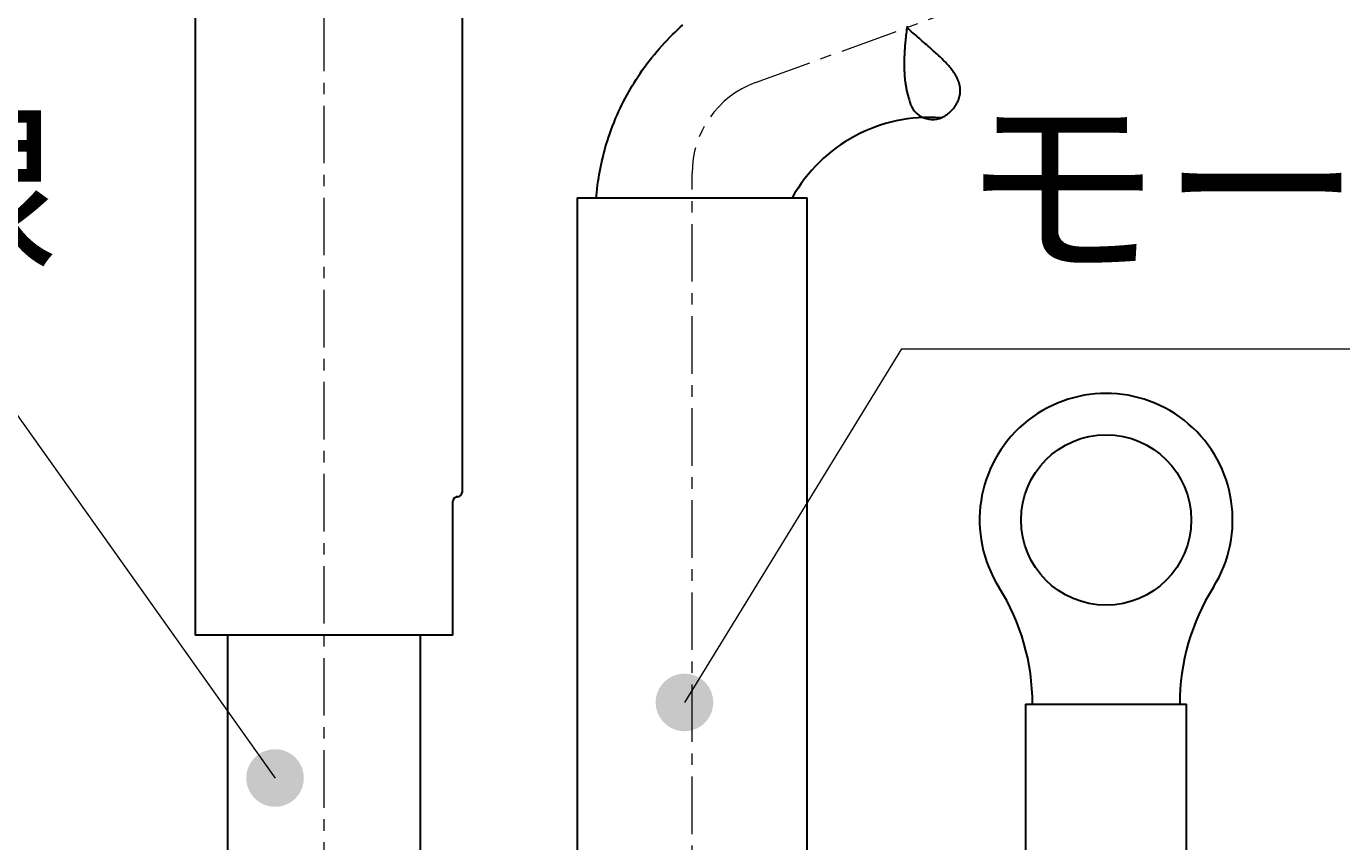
# Model space of a CAD drawing. Header units: millimetres. Extents: x 0 to 422, y 0 to 298.
# Tile 34 of 37: x 161 to 190, y 174 to 191. Entities that reach past the tile are written whole.
import ezdxf

# ---------------------------------------------------------------- set-up
doc = ezdxf.new("R2010")
doc.units = ezdxf.units.MM
doc.linetypes.add('CENTER', pattern=[2, 1.25, -0.25, 0.25, -0.25])
doc.styles.add('ｍｓ ｐゴシック', font='msgothic.ttc')
doc.dimstyles.get("Standard").update_dxf_attribs({"dimtxt": 0.18, "dimasz": 0.18, "dimexe": 0.18, "dimexo": 0.0625, "dimgap": 0.09, "dimtad": 0, "dimtih": 1, "dimtoh": 1, "dimdec": 4, "dimzin": 0, "dimdsep": 46, "dimcen": 0.09, "dimadec": 0, "dimazin": 0, "dimtfac": 1, "dimtdec": 4, "dimtofl": 0, "dimtmove": 0, "dimatfit": 3, "dimfxl": 1, "dimtolj": 1, "dimtzin": 0, "dimarcsym": 0})

# ---------------------------------------------------------------- blocks, each defined once
blk = doc.blocks.new('*D8')
at = {"color": 7, "linetype": 'Continuous', "lineweight": 9, "transparency": 16777216}
for p, q in [((221.327, 180.551), (221.327, 123.373)), ((219.827, 158.031), (215.827, 159.102)), ((221.327, 145.873), (221.327, 149.373)), ((208.957, 145.873), (222.327, 145.873)), ((208.957, 125.873), (222.327, 125.873)), ((221.327, 125.873), (221.327, 122.373))]:
    blk.add_line(p, q, dxfattribs=at)
for points in [[(219.827, 180.475), (218.288, 180.811), (216.712, 180.811), (215.173, 180.475)], [(215.173, 173.12), (216.712, 172.784), (218.288, 172.784), (219.827, 173.12)]]:
    blk.add_lwpolyline(points, dxfattribs=at)
blk.add_lwpolyline([(217.827, 159.841), (217.497, 159.798), (217.19, 159.671), (216.926, 159.468), (216.723, 159.204), (216.596, 158.896), (216.552, 158.566), (216.596, 158.236), (216.723, 157.929), (216.926, 157.665), (217.19, 157.462), (217.497, 157.335), (217.827, 157.291), (218.157, 157.335), (218.465, 157.462), (218.729, 157.665), (218.932, 157.929), (219.059, 158.236), (219.102, 158.566), (219.059, 158.896), (218.932, 159.204), (218.729, 159.468), (218.465, 159.671), (218.157, 159.798)], close=True, dxfattribs=at)
at = {"color": 7, "linetype": 'Continuous', "lineweight": 20, "transparency": 16777216}
for points in [[(220.887, 148.373, 0), (221.327, 145.873, 0), (221.768, 148.373, 0)], [(221.768, 123.373, 0), (221.327, 125.873, 0), (220.887, 123.373, 0)]]:
    blk.add_polyline3d(points, dxfattribs=at)
at = {"color": 7, "linetype": 'Continuous', "lineweight": 9, "transparency": 16777216, "style": 'ｍｓ ｐゴシック'}
for s, height, width, p in [('0.021', 1.6005, 1.000264, (219.827, 175.207)), ('0', 1.601, 0.99968, (217.172, 175.384)), ('−', 1.598, 1.000906, (219.826, 173.42)), ('h7', 3.2019, 0.999712, (219.827, 166.315)), ('20', 3.201, 1.00009, (219.826, 160.808))]:
    blk.add_text(s, height=height, rotation=90, dxfattribs=dict(at, width=width)).set_placement(p)
blk = doc.blocks.new('*D9')
at = {"color": 7, "linetype": 'Continuous', "lineweight": 9, "transparency": 16777216}
for p, q in [((230.077, 180.336), (230.077, 115.373)), ((228.577, 157.588), (224.577, 158.66)), ((230.077, 153.873), (230.077, 157.373)), ((202.877, 153.873), (231.077, 153.873)), ((202.877, 117.873), (231.077, 117.873)), ((230.077, 117.873), (230.077, 114.373))]:
    blk.add_line(p, q, dxfattribs=at)
for points in [[(228.577, 180.26), (227.037, 180.582), (225.463, 180.582), (223.923, 180.26)], [(223.923, 172.587), (225.463, 172.264), (227.037, 172.264), (228.577, 172.587)]]:
    blk.add_lwpolyline(points, dxfattribs=at)
blk.add_lwpolyline([(226.577, 159.399), (226.247, 159.356), (225.94, 159.228), (225.676, 159.026), (225.473, 158.762), (225.346, 158.454), (225.302, 158.124), (225.346, 157.794), (225.473, 157.486), (225.676, 157.222), (225.94, 157.02), (226.247, 156.892), (226.577, 156.849), (226.907, 156.892), (227.215, 157.02), (227.479, 157.222), (227.682, 157.486), (227.809, 157.794), (227.852, 158.124), (227.809, 158.454), (227.682, 158.762), (227.479, 159.026), (227.215, 159.228), (226.907, 159.356)], close=True, dxfattribs=at)
at = {"color": 7, "linetype": 'Continuous', "lineweight": 20, "transparency": 16777216}
for points in [[(229.637, 156.373, 0), (230.077, 153.873, 0), (230.518, 156.373, 0)], [(230.518, 115.373, 0), (230.077, 117.873, 0), (229.637, 115.373, 0)]]:
    blk.add_polyline3d(points, dxfattribs=at)
at = {"color": 7, "linetype": 'Continuous', "lineweight": 9, "transparency": 16777216, "style": 'ｍｓ ｐゴシック'}
for s, height, width, p in [('0.025', 1.6016, 0.999502, (228.578, 174.833)), ('0', 1.601, 0.99968, (225.922, 174.851)), ('−', 1.598, 1.000906, (228.576, 172.887)), ('h7', 3.2019, 0.999712, (228.577, 165.782)), ('36', 3.201, 1.000554, (228.578, 160.32))]:
    blk.add_text(s, height=height, rotation=90, dxfattribs=dict(at, width=width)).set_placement(p)
blk = doc.blocks.new('*D10')
at = {"color": 7, "linetype": 'Continuous', "lineweight": 9, "transparency": 16777216}
for p, q in [((212.577, 180.322), (212.577, 128.373)), ((211.077, 157.638), (207.077, 158.71)), ((212.577, 140.873), (212.577, 144.373)), ((208.957, 140.873), (213.577, 140.873)), ((208.957, 130.873), (213.577, 130.873)), ((212.577, 130.873), (212.577, 127.373))]:
    blk.add_line(p, q, dxfattribs=at)
for points in [[(211.077, 180.246), (209.539, 180.591), (207.962, 180.591), (206.423, 180.246)], [(206.423, 173.074), (207.962, 172.728), (209.539, 172.728), (211.077, 173.074)]]:
    blk.add_lwpolyline(points, dxfattribs=at)
blk.add_lwpolyline([(209.077, 159.449), (208.747, 159.406), (208.44, 159.278), (208.176, 159.076), (207.973, 158.812), (207.846, 158.504), (207.802, 158.174), (207.846, 157.844), (207.973, 157.537), (208.176, 157.273), (208.44, 157.07), (208.747, 156.943), (209.077, 156.899), (209.407, 156.943), (209.715, 157.07), (209.979, 157.273), (210.182, 157.537), (210.309, 157.844), (210.352, 158.174), (210.309, 158.504), (210.182, 158.812), (209.979, 159.076), (209.715, 159.278), (209.407, 159.406)], close=True, dxfattribs=at)
at = {"color": 7, "linetype": 'Continuous', "lineweight": 20, "transparency": 16777216}
for points in [[(212.137, 143.373, 0), (212.577, 140.873, 0), (213.018, 143.373, 0)], [(213.018, 128.373, 0), (212.577, 130.873, 0), (212.137, 128.373, 0)]]:
    blk.add_polyline3d(points, dxfattribs=at)
at = {"color": 7, "linetype": 'Continuous', "lineweight": 9, "transparency": 16777216, "style": 'ｍｓ ｐゴシック'}
for s, height, width, p in [('0.015', 1.6016, 0.999502, (208.423, 174.819)), ('0', 1.601, 0.99968, (211.077, 174.837)), ('+', 1.599, 1.001048, (208.422, 173.414)), ('H7', 3.2019, 1.000012, (211.077, 165.641)), ('10', 3.201, 0.99968, (211.076, 160.29))]:
    blk.add_text(s, height=height, rotation=90, dxfattribs=dict(at, width=width)).set_placement(p)
blk = doc.blocks.new('*D16')
at = {"color": 7, "linetype": 'Continuous', "lineweight": 9, "transparency": 16777216}
for p, q in [((155.127, 225.873), (155.127, 230.569)), ((180.127, 225.873), (180.127, 230.569)), ((155.127, 229.569), (158.627, 229.569)), ((155.127, 229.569), (180.127, 229.569)), ((180.127, 229.569), (176.627, 229.569))]:
    blk.add_line(p, q, dxfattribs=at)
at = {"color": 7, "linetype": 'Continuous', "lineweight": 20, "transparency": 16777216}
for points in [[(157.627, 230.01, 0), (155.127, 229.569, 0), (157.627, 229.128, 0)], [(177.627, 229.128, 0), (180.127, 229.569, 0), (177.627, 230.01, 0)]]:
    blk.add_polyline3d(points, dxfattribs=at)
at = {"color": 7, "linetype": 'Continuous', "lineweight": 9, "transparency": 16777216, "style": 'ｍｓ ｐゴシック'}
for s, height, width, p in [('(', 3.199, 0.999114, (162.709, 231.07)), (')', 3.199, 1.002002, (170.445, 231.07)), ('25', 3.201, 1.000306, (164.748, 231.068))]:
    blk.add_text(s, height=height, dxfattribs=dict(at, width=width)).set_placement(p)
blk = doc.blocks.new('*D17')
at = {"color": 7, "linetype": 'Continuous', "lineweight": 9, "transparency": 16777216}
for p, q in [((196.077, 227.573), (203.036, 227.573)), ((202.036, 227.573), (202.036, 224.073)), ((202.036, 227.573), (202.036, 207.573)), ((202.036, 207.573), (202.036, 211.073)), ((196.077, 207.573), (203.036, 207.573))]:
    blk.add_line(p, q, dxfattribs=at)
at = {"color": 7, "linetype": 'Continuous', "lineweight": 20, "transparency": 16777216}
for points in [[(202.477, 225.073, 0), (202.036, 227.573, 0), (201.596, 225.073, 0)], [(201.596, 210.073, 0), (202.036, 207.573, 0), (202.477, 210.073, 0)]]:
    blk.add_polyline3d(points, dxfattribs=at)
at = {"color": 7, "linetype": 'Continuous', "lineweight": 9, "transparency": 16777216, "style": 'ｍｓ ｐゴシック'}
for s, height, width, p in [(')', 3.199, 1.002002, (200.535, 220.426)), ('20', 3.201, 1.00009, (200.535, 214.693)), ('(', 3.199, 0.999114, (200.535, 212.618))]:
    blk.add_text(s, height=height, rotation=90, dxfattribs=dict(at, width=width)).set_placement(p)
blk = doc.blocks.new('*D18')
at = {"color": 7, "linetype": 'Continuous', "lineweight": 9, "transparency": 16777216}
for p, q in [((186.177, 215.983), (186.177, 231.453)), ((195.077, 215.983), (195.077, 231.453)), ((186.177, 230.453), (189.677, 230.453)), ((195.077, 230.453), (186.177, 230.453)), ((195.077, 230.453), (191.577, 230.453))]:
    blk.add_line(p, q, dxfattribs=at)
at = {"color": 7, "linetype": 'Continuous', "lineweight": 20, "transparency": 16777216}
for points in [[(188.677, 230.894, 0), (186.177, 230.453, 0), (188.677, 230.012, 0)], [(192.577, 230.012, 0), (195.077, 230.453, 0), (192.577, 230.894, 0)]]:
    blk.add_polyline3d(points, dxfattribs=at)
at = {"color": 7, "linetype": 'Continuous', "lineweight": 9, "transparency": 16777216, "style": 'ｍｓ ｐゴシック'}
for s, height, width, p in [('(', 3.199, 0.999114, (185.237, 231.954)), (')', 3.199, 1.002002, (193.917, 231.954)), ('8.9', 3.201, 1.000475, (187.276, 231.952))]:
    blk.add_text(s, height=height, dxfattribs=dict(at, width=width)).set_placement(p)
blk = doc.blocks.new('*D21')
at = {"color": 7, "linetype": 'Continuous', "lineweight": 9, "transparency": 16777216}
for p, q in [((264.385, 179.801), (265.456, 183.801)), ((266.087, 173.362), (266.087, 179.301)), ((270.287, 173.362), (270.287, 179.301)), ((266.087, 178.301), (262.587, 178.301)), ((263.587, 178.301), (272.787, 178.301)), ((270.287, 178.301), (273.787, 178.301))]:
    blk.add_line(p, q, dxfattribs=at)
blk.add_lwpolyline([(266.195, 181.801), (266.152, 182.131), (266.025, 182.439), (265.822, 182.703), (265.558, 182.906), (265.25, 183.033), (264.92, 183.076), (264.59, 183.033), (264.283, 182.906), (264.019, 182.703), (263.816, 182.439), (263.689, 182.131), (263.645, 181.801), (263.689, 181.471), (263.816, 181.164), (264.019, 180.9), (264.283, 180.697), (264.59, 180.57), (264.92, 180.526), (265.25, 180.57), (265.558, 180.697), (265.822, 180.9), (266.025, 181.164), (266.152, 181.471)], close=True, dxfattribs=at)
at = {"color": 7, "linetype": 'Continuous', "lineweight": 20, "transparency": 16777216}
for points in [[(263.587, 177.861, 0), (266.087, 178.301, 0), (263.587, 178.742, 0)], [(272.787, 178.742, 0), (270.287, 178.301, 0), (272.787, 177.861, 0)]]:
    blk.add_polyline3d(points, dxfattribs=at)
at = {"color": 7, "linetype": 'Continuous', "lineweight": 9, "transparency": 16777216, "style": 'ｍｓ ｐゴシック', "width": 1.000662}
blk.add_text('4.2', height=3.1999, dxfattribs=at).set_placement((267.163, 179.801))

msp = doc.modelspace()

# ---------------------------------------------------------------- hatches: boundary and pattern name
at = {"linetype": 'Continuous', "lineweight": 9}
for points in [[(176.08752, 176.60982), (176.08742, 176.62073), (176.08714, 176.63163), (176.08666, 176.64253), (176.086, 176.65342), (176.08514, 176.66429), (176.0841, 176.67515), (176.08286, 176.68599), (176.08144, 176.6968), (176.07982, 176.70759), (176.07802, 176.71835), (176.07603, 176.72908), (176.07386, 176.73976), (176.0715, 176.75041), (176.06895, 176.76102), (176.06622, 176.77158), (176.06331, 176.78209), (176.06021, 176.79255), (176.05693, 176.80296), (176.05347, 176.8133), (176.04983, 176.82358), (176.046, 176.8338), (176.04201, 176.84395), (176.03784, 176.85403), (176.03348, 176.86403), (176.02896, 176.87396), (176.02426, 176.8838), (176.0194, 176.89356), (176.01436, 176.90324), (176.00915, 176.91283), (176.00378, 176.92232), (175.99825, 176.93172), (175.99255, 176.94102), (175.98669, 176.95022), (175.98067, 176.95931), (175.97449, 176.9683), (175.96815, 176.97718), (175.96166, 176.98595), (175.95503, 176.99461), (175.94823, 177.00315), (175.94129, 177.01156), (175.93421, 177.01986), (175.92698, 177.02803), (175.91961, 177.03607), (175.91211, 177.04398), (175.90446, 177.05176), (175.89668, 177.05941), (175.88877, 177.06692), (175.88072, 177.07428), (175.87256, 177.08151), (175.86426, 177.0886), (175.85584, 177.09554), (175.84731, 177.10232), (175.83865, 177.10897), (175.82988, 177.11546), (175.821, 177.12179), (175.81201, 177.12797), (175.80292, 177.13399), (175.79372, 177.13985), (175.78441, 177.14555), (175.77502, 177.15108), (175.76552, 177.15646), (175.75594, 177.16166), (175.74626, 177.1667), (175.7365, 177.17157), (175.72665, 177.17626), (175.71673, 177.18079), (175.70672, 177.18513), (175.69665, 177.18931), (175.6865, 177.19331), (175.67628, 177.19713), (175.666, 177.20077), (175.65565, 177.20423), (175.64525, 177.20751), (175.63479, 177.21061), (175.62428, 177.21352), (175.61372, 177.21626), (175.60311, 177.2188), (175.59246, 177.22116), (175.58177, 177.22334), (175.57105, 177.22532), (175.56029, 177.22713), (175.5495, 177.22873), (175.53869, 177.23016), (175.52785, 177.23139), (175.51699, 177.23244), (175.50612, 177.2333), (175.49523, 177.23396), (175.48433, 177.23444), (175.47342, 177.23473), (175.46252, 177.23482), (175.45161, 177.23473), (175.4407, 177.23444), (175.42981, 177.23396), (175.41892, 177.2333), (175.40805, 177.23244), (175.39719, 177.23139), (175.38635, 177.23016), (175.37553, 177.22873), (175.36475, 177.22713), (175.35399, 177.22532), (175.34326, 177.22334), (175.33257, 177.22116), (175.32192, 177.2188), (175.31132, 177.21626), (175.30076, 177.21352), (175.29024, 177.21061), (175.27979, 177.20751), (175.26938, 177.20423), (175.25904, 177.20077), (175.24876, 177.19713), (175.23854, 177.19331), (175.22839, 177.18931), (175.21831, 177.18513), (175.20831, 177.18079), (175.19838, 177.17626), (175.18854, 177.17157), (175.17877, 177.1667), (175.1691, 177.16166), (175.15951, 177.15646), (175.15002, 177.15108), (175.14062, 177.14555), (175.13132, 177.13985), (175.12212, 177.13399), (175.11302, 177.12797), (175.10403, 177.12179), (175.09515, 177.11546), (175.08638, 177.10897), (175.07773, 177.10232), (175.06919, 177.09554), (175.06078, 177.0886), (175.05248, 177.08151), (175.04431, 177.07428), (175.03627, 177.06692), (175.02836, 177.05941), (175.02058, 177.05176), (175.01293, 177.04398), (175.00542, 177.03607), (174.99805, 177.02803), (174.99082, 177.01986), (174.98374, 177.01156), (174.9768, 177.00315), (174.97001, 176.99461), (174.96337, 176.98595), (174.95688, 176.97718), (174.95055, 176.9683), (174.94437, 176.95931), (174.93835, 176.95022), (174.93249, 176.94102), (174.92679, 176.93172), (174.92125, 176.92232), (174.91588, 176.91283), (174.91067, 176.90324), (174.90564, 176.89356), (174.90077, 176.8838), (174.89607, 176.87396), (174.89155, 176.86403), (174.8872, 176.85403), (174.88303, 176.84395), (174.87903, 176.8338), (174.87521, 176.82358), (174.87157, 176.8133), (174.86811, 176.80296), (174.86483, 176.79255), (174.86173, 176.78209), (174.85881, 176.77158), (174.85608, 176.76102), (174.85354, 176.75041), (174.85117, 176.73976), (174.849, 176.72908), (174.84701, 176.71835), (174.84521, 176.70759), (174.8436, 176.6968), (174.84218, 176.68599), (174.84094, 176.67515), (174.8399, 176.66429), (174.83904, 176.65342), (174.83837, 176.64253), (174.8379, 176.63163), (174.83761, 176.62073), (174.83752, 176.60982), (174.83761, 176.59891), (174.8379, 176.58801), (174.83837, 176.57711), (174.83904, 176.56622), (174.8399, 176.55535), (174.84094, 176.54449), (174.84218, 176.53365), (174.8436, 176.52284), (174.84521, 176.51205), (174.84701, 176.50129), (174.849, 176.49056), (174.85117, 176.47987), (174.85354, 176.46923), (174.85608, 176.45862), (174.85881, 176.44806), (174.86173, 176.43755), (174.86483, 176.42709), (174.86811, 176.41668), (174.87157, 176.40634), (174.87521, 176.39606), (174.87903, 176.38584), (174.88303, 176.37569), (174.8872, 176.36561), (174.89155, 176.35561), (174.89607, 176.34568), (174.90077, 176.33584), (174.90564, 176.32607), (174.91067, 176.3164), (174.91588, 176.30681), (174.92125, 176.29732), (174.92679, 176.28792), (174.93249, 176.27862), (174.93835, 176.26942), (174.94437, 176.26032), (174.95055, 176.25133), (174.95688, 176.24245), (174.96337, 176.23368), (174.97001, 176.22503), (174.9768, 176.2165), (174.98374, 176.20808), (174.99082, 176.19978), (174.99805, 176.19161), (175.00542, 176.18357), (175.01293, 176.17566), (175.02058, 176.16788), (175.02836, 176.16023), (175.03627, 176.15272), (175.04431, 176.14535), (175.05248, 176.13813), (175.06078, 176.13104), (175.06919, 176.1241), (175.07773, 176.11731), (175.08638, 176.11067), (175.09515, 176.10419), (175.10403, 176.09785), (175.11302, 176.09167), (175.12212, 176.08565), (175.13132, 176.07979), (175.14062, 176.07409), (175.15002, 176.06855), (175.15951, 176.06318), (175.1691, 176.05798), (175.17877, 176.05294), (175.18854, 176.04807), (175.19838, 176.04338), (175.20831, 176.03885), (175.21831, 176.0345), (175.22839, 176.03033), (175.23854, 176.02633), (175.24876, 176.02251), (175.25904, 176.01887), (175.26938, 176.01541), (175.27979, 176.01213), (175.29024, 176.00903), (175.30076, 176.00612), (175.31132, 176.00338), (175.32192, 176.00084), (175.33257, 175.99848), (175.34326, 175.9963), (175.35399, 175.99432), (175.36475, 175.99251), (175.37553, 175.9909), (175.38635, 175.98948), (175.39719, 175.98824), (175.40805, 175.9872), (175.41892, 175.98634), (175.42981, 175.98568), (175.4407, 175.9852), (175.45161, 175.98491), (175.46252, 175.98482), (175.47342, 175.98491), (175.48433, 175.9852), (175.49523, 175.98568), (175.50612, 175.98634), (175.51699, 175.9872), (175.52785, 175.98824), (175.53869, 175.98948), (175.5495, 175.9909), (175.56029, 175.99251), (175.57105, 175.99432), (175.58177, 175.9963), (175.59246, 175.99848), (175.60311, 176.00084), (175.61372, 176.00338), (175.62428, 176.00612), (175.63479, 176.00903), (175.64525, 176.01213), (175.65565, 176.01541), (175.666, 176.01887), (175.67628, 176.02251), (175.6865, 176.02633), (175.69665, 176.03033), (175.70672, 176.0345), (175.71673, 176.03885), (175.72665, 176.04338), (175.7365, 176.04807), (175.74626, 176.05294), (175.75594, 176.05798), (175.76552, 176.06318), (175.77502, 176.06855), (175.78441, 176.07409), (175.79372, 176.07979), (175.80292, 176.08565), (175.81201, 176.09167), (175.821, 176.09785), (175.82988, 176.10419), (175.83865, 176.11067), (175.84731, 176.11731), (175.85584, 176.1241), (175.86426, 176.13104), (175.87256, 176.13813), (175.88072, 176.14535), (175.88877, 176.15272), (175.89668, 176.16023), (175.90446, 176.16788), (175.91211, 176.17566), (175.91961, 176.18357), (175.92698, 176.19161), (175.93421, 176.19978), (175.94129, 176.20808), (175.94823, 176.2165), (175.95503, 176.22503), (175.96166, 176.23368), (175.96815, 176.24245), (175.97449, 176.25133), (175.98067, 176.26032), (175.98669, 176.26942), (175.99255, 176.27862), (175.99825, 176.28792), (176.00378, 176.29732), (176.00915, 176.30681), (176.01436, 176.3164), (176.0194, 176.32607), (176.02426, 176.33584), (176.02896, 176.34568), (176.03348, 176.35561), (176.03784, 176.36561), (176.04201, 176.37569), (176.046, 176.38584), (176.04983, 176.39606), (176.05347, 176.40634), (176.05693, 176.41668), (176.06021, 176.42709), (176.06331, 176.43755), (176.06622, 176.44806), (176.06895, 176.45862), (176.0715, 176.46923), (176.07386, 176.47987), (176.07603, 176.49056), (176.07802, 176.50129), (176.07982, 176.51205), (176.08144, 176.52284), (176.08286, 176.53365), (176.0841, 176.54449), (176.08514, 176.55535), (176.086, 176.56622), (176.08666, 176.57711), (176.08714, 176.58801), (176.08742, 176.59891)], [(167.18916, 174.96808), (167.18907, 174.97899), (167.18878, 174.98989), (167.18831, 175.00079), (167.18764, 175.01168), (167.18678, 175.02255), (167.18574, 175.03341), (167.1845, 175.04425), (167.18308, 175.05506), (167.18147, 175.06585), (167.17967, 175.07661), (167.17768, 175.08733), (167.17551, 175.09803), (167.17315, 175.10867), (167.1706, 175.11928), (167.16787, 175.12984), (167.16495, 175.14035), (167.16185, 175.15081), (167.15858, 175.16121), (167.15511, 175.17156), (167.15147, 175.18184), (167.14765, 175.19206), (167.14365, 175.20221), (167.13948, 175.21229), (167.13513, 175.22229), (167.13061, 175.23221), (167.12591, 175.24206), (167.12104, 175.25182), (167.11601, 175.2615), (167.1108, 175.27108), (167.10543, 175.28058), (167.0999, 175.28998), (167.0942, 175.29928), (167.08833, 175.30848), (167.08231, 175.31758), (167.07614, 175.32656), (167.0698, 175.33545), (167.06331, 175.34421), (167.05667, 175.35287), (167.04988, 175.3614), (167.04294, 175.36982), (167.03586, 175.37811), (167.02863, 175.38628), (167.02126, 175.39433), (167.01375, 175.40224), (167.00611, 175.41002), (166.99833, 175.41767), (166.99041, 175.42518), (166.98237, 175.43255), (166.9742, 175.43977), (166.96591, 175.44686), (166.95749, 175.45379), (166.94895, 175.46059), (166.9403, 175.46723), (166.93153, 175.47371), (166.92265, 175.48005), (166.91366, 175.48623), (166.90456, 175.49225), (166.89536, 175.49811), (166.88606, 175.50381), (166.87666, 175.50935), (166.86717, 175.51472), (166.85758, 175.51992), (166.84791, 175.52496), (166.83815, 175.52982), (166.8283, 175.53452), (166.81838, 175.53904), (166.80837, 175.54339), (166.79829, 175.54757), (166.78814, 175.55157), (166.77793, 175.55539), (166.76764, 175.55903), (166.7573, 175.56249), (166.7469, 175.56577), (166.73644, 175.56887), (166.72592, 175.57178), (166.71536, 175.57451), (166.70476, 175.57706), (166.69411, 175.57942), (166.68342, 175.58159), (166.67269, 175.58358), (166.66194, 175.58538), (166.65115, 175.587), (166.64033, 175.58842), (166.6295, 175.58966), (166.61864, 175.5907), (166.60776, 175.59156), (166.59687, 175.59222), (166.58598, 175.5927), (166.57507, 175.59298), (166.56417, 175.59308), (166.55326, 175.59298), (166.54235, 175.5927), (166.53145, 175.59222), (166.52057, 175.59156), (166.50969, 175.5907), (166.49883, 175.58966), (166.48799, 175.58842), (166.47718, 175.587), (166.46639, 175.58538), (166.45563, 175.58358), (166.44491, 175.58159), (166.43422, 175.57942), (166.42357, 175.57706), (166.41296, 175.57451), (166.4024, 175.57178), (166.39189, 175.56887), (166.38143, 175.56577), (166.37103, 175.56249), (166.36068, 175.55903), (166.3504, 175.55539), (166.34019, 175.55157), (166.33003, 175.54757), (166.31996, 175.54339), (166.30995, 175.53904), (166.30003, 175.53452), (166.29018, 175.52982), (166.28042, 175.52496), (166.27074, 175.51992), (166.26116, 175.51472), (166.25167, 175.50935), (166.24227, 175.50381), (166.23296, 175.49811), (166.22376, 175.49225), (166.21467, 175.48623), (166.20568, 175.48005), (166.1968, 175.47371), (166.18803, 175.46723), (166.17938, 175.46059), (166.17084, 175.45379), (166.16242, 175.44686), (166.15413, 175.43977), (166.14596, 175.43255), (166.13791, 175.42518), (166.13, 175.41767), (166.12222, 175.41002), (166.11458, 175.40224), (166.10707, 175.39433), (166.0997, 175.38628), (166.09247, 175.37811), (166.08539, 175.36982), (166.07845, 175.3614), (166.07166, 175.35287), (166.06502, 175.34421), (166.05853, 175.33545), (166.05219, 175.32656), (166.04601, 175.31758), (166.03999, 175.30848), (166.03413, 175.29928), (166.02843, 175.28998), (166.0229, 175.28058), (166.01753, 175.27108), (166.01232, 175.2615), (166.00729, 175.25182), (166.00242, 175.24206), (165.99772, 175.23221), (165.9932, 175.22229), (165.98885, 175.21229), (165.98467, 175.20221), (165.98068, 175.19206), (165.97685, 175.18184), (165.97321, 175.17156), (165.96975, 175.16121), (165.96647, 175.15081), (165.96338, 175.14035), (165.96046, 175.12984), (165.95773, 175.11928), (165.95518, 175.10867), (165.95282, 175.09803), (165.95065, 175.08733), (165.94866, 175.07661), (165.94686, 175.06585), (165.94525, 175.05506), (165.94382, 175.04425), (165.94259, 175.03341), (165.94154, 175.02255), (165.94069, 175.01168), (165.94002, 175.00079), (165.93955, 174.98989), (165.93926, 174.97899), (165.93917, 174.96808), (165.93926, 174.95717), (165.93955, 174.94627), (165.94002, 174.93537), (165.94069, 174.92448), (165.94154, 174.9136), (165.94259, 174.90275), (165.94382, 174.89191), (165.94525, 174.88109), (165.94686, 174.87031), (165.94866, 174.85955), (165.95065, 174.84882), (165.95282, 174.83813), (165.95518, 174.82748), (165.95773, 174.81688), (165.96046, 174.80632), (165.96338, 174.7958), (165.96647, 174.78535), (165.96975, 174.77494), (165.97321, 174.7646), (165.97685, 174.75431), (165.98068, 174.7441), (165.98467, 174.73395), (165.98885, 174.72387), (165.9932, 174.71387), (165.99772, 174.70394), (166.00242, 174.6941), (166.00729, 174.68434), (166.01232, 174.67466), (166.01753, 174.66507), (166.0229, 174.65558), (166.02843, 174.64618), (166.03413, 174.63688), (166.03999, 174.62768), (166.04601, 174.61858), (166.05219, 174.60959), (166.05853, 174.60071), (166.06502, 174.59194), (166.07166, 174.58329), (166.07845, 174.57475), (166.08539, 174.56634), (166.09247, 174.55804), (166.0997, 174.54987), (166.10707, 174.54183), (166.11458, 174.53392), (166.12222, 174.52614), (166.13, 174.51849), (166.13791, 174.51098), (166.14596, 174.50361), (166.15413, 174.49639), (166.16242, 174.4893), (166.17084, 174.48236), (166.17938, 174.47557), (166.18803, 174.46893), (166.1968, 174.46244), (166.20568, 174.45611), (166.21467, 174.44993), (166.22376, 174.44391), (166.23296, 174.43805), (166.24227, 174.43235), (166.25167, 174.42681), (166.26116, 174.42144), (166.27074, 174.41624), (166.28042, 174.4112), (166.29018, 174.40633), (166.30003, 174.40164), (166.30995, 174.39711), (166.31996, 174.39276), (166.33003, 174.38859), (166.34019, 174.38459), (166.3504, 174.38077), (166.36068, 174.37713), (166.37103, 174.37367), (166.38143, 174.37039), (166.39189, 174.36729), (166.4024, 174.36437), (166.41296, 174.36164), (166.42357, 174.3591), (166.43422, 174.35674), (166.44491, 174.35456), (166.45563, 174.35257), (166.46639, 174.35077), (166.47718, 174.34916), (166.48799, 174.34774), (166.49883, 174.3465), (166.50969, 174.34546), (166.52057, 174.3446), (166.53145, 174.34394), (166.54235, 174.34346), (166.55326, 174.34317), (166.56417, 174.34308), (166.57507, 174.34317), (166.58598, 174.34346), (166.59687, 174.34394), (166.60776, 174.3446), (166.61864, 174.34546), (166.6295, 174.3465), (166.64033, 174.34774), (166.65115, 174.34916), (166.66194, 174.35077), (166.67269, 174.35257), (166.68342, 174.35456), (166.69411, 174.35674), (166.70476, 174.3591), (166.71536, 174.36164), (166.72592, 174.36437), (166.73644, 174.36729), (166.7469, 174.37039), (166.7573, 174.37367), (166.76764, 174.37713), (166.77793, 174.38077), (166.78814, 174.38459), (166.79829, 174.38859), (166.80837, 174.39276), (166.81838, 174.39711), (166.8283, 174.40164), (166.83815, 174.40633), (166.84791, 174.4112), (166.85758, 174.41624), (166.86717, 174.42144), (166.87666, 174.42681), (166.88606, 174.43235), (166.89536, 174.43805), (166.90456, 174.44391), (166.91366, 174.44993), (166.92265, 174.45611), (166.93153, 174.46244), (166.9403, 174.46893), (166.94895, 174.47557), (166.95749, 174.48236), (166.96591, 174.4893), (166.9742, 174.49639), (166.98237, 174.50361), (166.99041, 174.51098), (166.99833, 174.51849), (167.00611, 174.52614), (167.01375, 174.53392), (167.02126, 174.54183), (167.02863, 174.54987), (167.03586, 174.55804), (167.04294, 174.56634), (167.04988, 174.57475), (167.05667, 174.58329), (167.06331, 174.59194), (167.0698, 174.60071), (167.07614, 174.60959), (167.08231, 174.61858), (167.08833, 174.62768), (167.0942, 174.63688), (167.0999, 174.64618), (167.10543, 174.65558), (167.1108, 174.66507), (167.11601, 174.67466), (167.12104, 174.68434), (167.12591, 174.6941), (167.13061, 174.70394), (167.13513, 174.71387), (167.13948, 174.72387), (167.14365, 174.73395), (167.14765, 174.7441), (167.15147, 174.75431), (167.15511, 174.7646), (167.15858, 174.77494), (167.16185, 174.78535), (167.16495, 174.7958), (167.16787, 174.80632), (167.1706, 174.81688), (167.17315, 174.82748), (167.17551, 174.83813), (167.17768, 174.84882), (167.17967, 174.85955), (167.18147, 174.87031), (167.18308, 174.88109), (167.1845, 174.89191), (167.18574, 174.90275), (167.18678, 174.9136), (167.18764, 174.92448), (167.18831, 174.93537), (167.18878, 174.94627), (167.18907, 174.95717)]]:
    msp.add_hatch(color=7, dxfattribs=at).paths.add_polyline_path(points, flags=0)

# ---------------------------------------------------------------- linework, layer by layer
at = {"color": 1, "linetype": 'CENTER', "lineweight": 9, "true_color": 0xff0000}
for p, q in [((167.62741, 227.57275), (167.62741, 152.87275)), ((177.00916, 190.07567), (189.24565, 194.52938)), ((175.62741, 153.75132), (175.62741, 188.10231))]:
    msp.add_line(p, q, dxfattribs=at)
at = {"color": 7, "linetype": 'Continuous', "lineweight": 30}
for p, q in [((170.62741, 193.97275), (170.62741, 181.17275)), ((164.82741, 192.96095), (164.82741, 178.07275)), ((173.12741, 187.57275), (173.12741, 162.57275)), ((173.12741, 187.57275), (178.12741, 187.57275)), ((178.12741, 172.87275), (178.12741, 187.57275)), ((170.52741, 181.07275), (170.49969, 181.07275)), ((170.42741, 178.07275), (170.42741, 180.97275)), ((170.42741, 178.07275), (164.82741, 178.07275)), ((165.52741, 178.07275), (165.52741, 169.72854)), ((169.72741, 169.76313), (169.72741, 178.07275)), ((182.87741, 176.57275), (186.37741, 176.57275)), ((182.87741, 176.57275), (182.87741, 167.57275)), ((186.37741, 167.57275), (186.37741, 176.57275))]:
    msp.add_line(p, q, dxfattribs=at)
at = {"color": 7, "linetype": 'Continuous', "lineweight": 9}
msp.add_line((180.17953, 184.29181), (210.41226, 184.29181), dxfattribs=at)
at = {"color": 7, "linetype": 'Continuous', "lineweight": 30}
for points in [[(173.54362, 187.54791), (173.5557, 187.68426), (173.56472, 187.76744), (173.57488, 187.84969), (173.58615, 187.93101), (173.59848, 188.01139), (173.60975, 188.07883), (173.62185, 188.14616), (173.6353, 188.21599), (173.65027, 188.28861), (173.66687, 188.36398), (173.68522, 188.44207), (173.70244, 188.51113), (173.72111, 188.58212), (173.74132, 188.65499), (173.76315, 188.72973), (173.78669, 188.80628), (173.81202, 188.88459), (173.83924, 188.96462), (173.86783, 189.04467), (173.8984, 189.12627), (173.93103, 189.20936), (173.96581, 189.29389), (173.99707, 189.3667), (174.02999, 189.44046), (174.06462, 189.51512), (174.10102, 189.59066), (174.13924, 189.66701), (174.17934, 189.74413), (174.21395, 189.80844), (174.24991, 189.87321), (174.28725, 189.93841), (174.326, 190.00401), (174.36694, 190.07117), (174.4094, 190.13867), (174.45343, 190.20647), (174.49905, 190.27453), (174.5463, 190.3428), (174.59519, 190.41125), (174.64577, 190.47982), (174.69806, 190.54847), (174.75208, 190.61715), (174.80786, 190.68583), (174.86011, 190.74821), (174.91386, 190.81051), (174.96912, 190.87269), (175.02591, 190.93469), (175.08425, 190.9965), (175.14415, 191.05806), (175.20562, 191.11932), (175.26004, 191.17201), (175.31566, 191.22442), (175.37249, 191.27651), (175.43053, 191.32827)], [(180.30159, 191.30099), (180.29608, 191.25975), (180.29074, 191.21848), (180.28557, 191.17719), (180.2806, 191.1359), (180.27583, 191.09463), (180.27128, 191.05338), (180.26767, 191.01903), (180.26422, 190.9847), (180.26094, 190.9504), (180.25785, 190.91615), (180.25494, 190.88195), (180.25223, 190.84782), (180.24954, 190.81124), (180.24709, 190.77474), (180.2449, 190.73834), (180.24296, 190.70205), (180.24136, 190.66771), (180.24001, 190.63348), (180.23891, 190.59938), (180.23807, 190.56543), (180.23759, 190.53838), (180.23728, 190.51143), (180.23715, 190.48459), (180.23719, 190.45787), (180.23742, 190.43127), (180.23784, 190.40481), (180.23844, 190.37848), (180.23924, 190.3523), (180.24023, 190.32627), (180.24141, 190.3004), (180.24282, 190.27427), (180.24444, 190.24832), (180.24627, 190.22255), (180.24831, 190.19699), (180.25056, 190.17163), (180.25287, 190.14807), (180.25538, 190.12469), (180.25807, 190.10152), (180.26096, 190.07856), (180.26405, 190.05581), (180.26733, 190.03329), (180.27082, 190.01099), (180.2745, 189.98893), (180.27838, 189.96711), (180.28245, 189.94555), (180.28673, 189.92424), (180.29121, 189.9032), (180.29589, 189.88242), (180.30077, 189.86192), (180.30584, 189.84171), (180.3111, 189.82185), (180.31655, 189.80229), (180.3222, 189.78302), (180.32804, 189.76406), (180.33408, 189.74542), (180.3403, 189.7271), (180.34619, 189.71053), (180.34636, 189.71008)], [(181.06407, 189.31921), (181.08226, 189.32806), (181.10089, 189.33789), (181.11936, 189.34842), (181.13763, 189.35963), (181.1557, 189.37151), (181.17354, 189.38406), (181.18998, 189.39637), (181.20618, 189.40926), (181.22214, 189.42271), (181.23782, 189.43672), (181.25321, 189.45127), (181.26829, 189.46638), (181.28303, 189.48204), (181.29742, 189.49823), (181.31142, 189.51495), (181.325, 189.53221), (181.33599, 189.54699), (181.34666, 189.56214), (181.35698, 189.57766), (181.36695, 189.59353), (181.37653, 189.60976), (181.38571, 189.62634), (181.39443, 189.6432), (181.4027, 189.66042), (181.41051, 189.67798), (181.41781, 189.69587), (181.42293, 189.70943), (181.42774, 189.72318), (181.43224, 189.73711), (181.43641, 189.75122), (181.44024, 189.76551), (181.44373, 189.77998), (181.44685, 189.79462), (181.4496, 189.80943), (181.45196, 189.82441), (181.45391, 189.83955), (181.45523, 189.85229), (181.45625, 189.86514), (181.45697, 189.87809), (181.45738, 189.89115), (181.45747, 189.9043), (181.45724, 189.91755), (181.45675, 189.92973), (181.45597, 189.942), (181.45491, 189.95434), (181.45356, 189.96674), (181.45192, 189.97921), (181.44999, 189.99173), (181.44795, 190.00326), (181.44566, 190.01485), (181.44311, 190.02647), (181.44031, 190.03814), (181.43726, 190.04984), (181.43395, 190.06157), (181.43038, 190.07333), (181.42655, 190.08512), (181.42246, 190.09693), (181.41812, 190.10877), (181.41352, 190.12063), (181.40867, 190.13249), (181.40356, 190.14437), (181.39821, 190.15627), (181.39261, 190.16817), (181.38676, 190.18008), (181.38067, 190.19199), (181.37435, 190.20389), (181.36742, 190.21645), (181.36023, 190.22901), (181.35279, 190.24157), (181.3451, 190.25411), (181.33717, 190.26665), (181.32901, 190.27917), (181.31945, 190.29338), (181.30959, 190.30758), (181.29945, 190.32176), (181.28904, 190.33592), (181.27837, 190.35005), (181.26744, 190.36415), (181.25627, 190.37823), (181.24485, 190.39228), (181.23321, 190.4063), (181.22134, 190.4203), (181.20621, 190.43776), (181.19076, 190.45518), (181.17501, 190.47256), (181.15897, 190.4899), (181.14005, 190.50994), (181.12078, 190.52995), (181.10118, 190.54991), (181.08128, 190.56984), (181.06109, 190.58973), (181.04064, 190.60959), (181.01707, 190.63215), (180.9932, 190.65469), (180.96905, 190.6772), (180.94464, 190.69971), (180.92001, 190.7222), (180.89516, 190.74468), (180.87012, 190.76717), (180.84489, 190.78967), (180.8195, 190.81218), (180.79397, 190.83471), (180.76187, 190.86291), (180.72959, 190.89117), (180.69716, 190.91948), (180.6646, 190.94786), (180.63086, 190.97726), (180.59703, 191.00675), (180.56314, 191.03635), (180.52921, 191.06605), (180.49528, 191.09585), (180.46367, 191.12374), (180.43207, 191.15173), (180.40051, 191.17984), (180.36902, 191.20807), (180.33761, 191.23641), (180.30628, 191.26487), (180.29779, 191.27262)]]:
    msp.add_lwpolyline(points, dxfattribs=at)
at = {"color": 7, "linetype": 'Continuous', "lineweight": 9}
for points in [[(159.90981, 184.31787, 0), (166.56417, 174.96808, 0)], [(180.17953, 184.29181, 0), (175.46252, 176.60982, 0)]]:
    msp.add_polyline3d(points, dxfattribs=at)
at = {"color": 7, "linetype": 'Continuous', "lineweight": 30}
msp.add_circle((184.62741, 180.57275), 1.85, dxfattribs=at)
at = {"color": 1, "linetype": 'CENTER', "lineweight": 9, "true_color": 0xff0000}
msp.add_arc((177.72741, 188.10231), 2.1, 110, 180, dxfattribs=at)
at = {"color": 7, "linetype": 'Continuous', "lineweight": 30}
for centre, radius, start, end in [((180.8526, 189.78528), 0.5118, 188.448491, 294.405708), ((180.77809, 185.9055), 3.41131, 85.644729, 150.743501), ((184.62741, 180.57275), 2.75, 327.920113, 212.079887), ((170.52741, 180.97275), 0.1, 90, 180), ((170.52741, 181.17275), 0.1, 270, 0), ((178.24588, 176.57275), 4.78152, 360, 32.079887), ((191.00893, 176.57275), 4.78152, 147.920113, 180)]:
    msp.add_arc(centre, radius, start, end, dxfattribs=at)

# ---------------------------------------------------------------- texts
at = {"color": 7, "linetype": 'Continuous', "lineweight": 9, "style": 'ｍｓ ｐゴシック'}
for s, height, width, p in [('エンコーダリード線', 3.202251, 0.999688, (122.53735, 186.25155)), ('モータリード線', 3.202089, 0.999779, (181.45899, 186.22547))]:
    msp.add_text(s, height=height, dxfattribs=dict(at, width=width)).set_placement(p)

# ---------------------------------------------------------------- dimensions: what is measured, and where the dimension line sits
for picture in ['*D18', '*D16', '*D17', '*D21', '*D8', '*D9', '*D10']:
    dim = msp.add_linear_dim(base=(0, 0), p1=(0, 0), p2=(0, 0), dimstyle='Standard')
    dim.commit()
    dim.dimension.update_dxf_attribs({"geometry": picture, "text_midpoint": (0, 0)})

doc.saveas('drawing.dxf')
